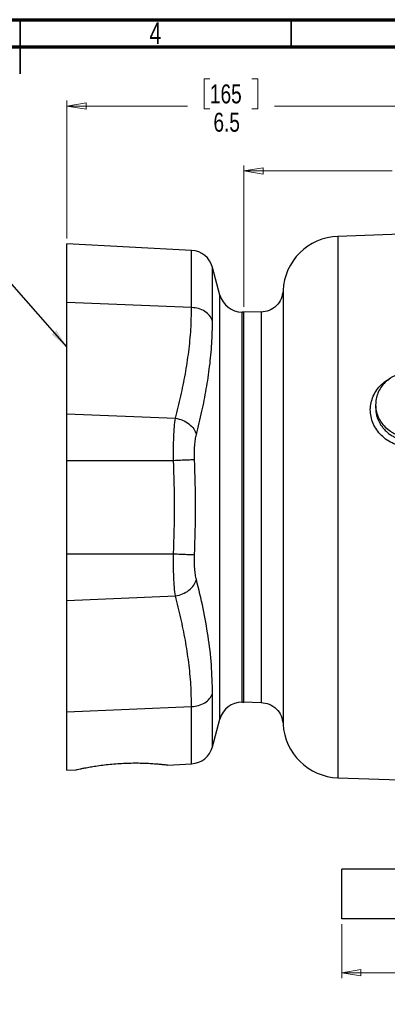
# Model space of a CAD drawing. Header units: inches. Extents: x 0.6 to 16.3, y 0.2 to 11.5.
# Tile 10 of 18: x 8.5 to 11.1, y 4.3 to 11.5. Entities that reach past the tile are written whole.
import ezdxf

# ---------------------------------------------------------------- set-up
doc = ezdxf.new("R2010")
doc.units = ezdxf.units.IN
doc.header["$MEASUREMENT"] = 0
doc.styles.add('SLDTEXTSTYLE0', font='TXT', dxfattribs={"width": 0.75})
doc.dimstyles.new('SLDDIMSTYLE0', dxfattribs={"dimtxt": 0.137795, "dimasz": 0.14, "dimexe": 0, "dimexo": 0.0625, "dimgap": 0.034449, "dimtad": 0, "dimdec": 1, "dimlfac": 1.5, "dimrnd": 1e-09, "dimzin": 12, "dimdsep": 46, "dimtxsty": 'SLDTEXTSTYLE0', "dimblk1": 'CLOSED', "dimblk2": 'CLOSED', "dimsah": 1, "dimcen": 0.09, "dimadec": 0, "dimazin": 3, "dimtfac": 1, "dimtdec": 1, "dimtofl": 0, "dimtmove": 0, "dimatfit": 3, "dimldrblk": 'CLOSED', "dimfxl": 0, "dimfrac": 2, "dimtolj": 1, "dimtzin": 12, "dimarcsym": 0})
doc.dimstyles.new('SLDDIMSTYLE1', dxfattribs={"dimtxt": 0.137795, "dimasz": 0.14, "dimexe": 0, "dimexo": 0.0625, "dimgap": 0.034449, "dimtad": 0, "dimdec": 1, "dimlfac": 1.5, "dimrnd": 1e-09, "dimzin": 4, "dimdsep": 46, "dimtxsty": 'SLDTEXTSTYLE0', "dimblk1": 'CLOSED', "dimblk2": 'CLOSED', "dimsah": 1, "dimcen": 0.09, "dimadec": 0, "dimazin": 1, "dimtfac": 1, "dimtdec": 1, "dimtofl": 0, "dimtmove": 0, "dimatfit": 3, "dimldrblk": 'CLOSED', "dimfxl": 0, "dimfrac": 2, "dimtolj": 1, "dimtzin": 12, "dimarcsym": 0})
doc.dimstyles.new('SLDDIMSTYLE3', dxfattribs={"dimtxt": 0.18, "dimasz": 0.14, "dimexe": 0, "dimexo": 0.0625, "dimgap": 0, "dimtad": 0, "dimtih": 1, "dimtoh": 1, "dimdec": 0, "dimrnd": 1e-09, "dimzin": 0, "dimdsep": 46, "dimtxsty": 'Standard', "dimsah": 1, "dimcen": 0.09, "dimadec": 0, "dimazin": 0, "dimtfac": 0.14, "dimtdec": 0, "dimtofl": 0, "dimtmove": 0, "dimatfit": 3, "dimfxl": 0, "dimfrac": 2, "dimtolj": 1, "dimtzin": 0, "dimarcsym": 0})

# ---------------------------------------------------------------- blocks, each defined once
blk = doc.blocks.new('_Closed')
at = {"color": 0, "linetype": 'ByBlock', "lineweight": -2}
for p, q in [((-1, 0.166667), (0, 0)), ((-1, 0.166667), (-1, -0.166667)), ((0, 0), (-1, -0.166667)), ((0, 0), (-1, 0))]:
    blk.add_line(p, q, dxfattribs=at)
blk = doc.blocks.new('_D')
at = {"color": 7, "linetype": 'Continuous', "lineweight": 0}
for p, q in [((9.8439, 11.0659), (9.8019, 11.0659)), ((9.8019, 11.0659), (9.8019, 10.8471)), ((10.1493, 11.0659), (10.1913, 11.0659)), ((10.1913, 11.0659), (10.1913, 10.8471)), ((13.1349, 11.0076), (13.1349, 10.8281)), ((8.8029, 9.9035), (8.8029, 10.9068)), ((8.8029, 10.8674), (9.681, 10.8674)), ((9.8019, 10.8471), (9.8439, 10.8471)), ((10.1913, 10.8471), (10.1493, 10.8471)), ((13.1349, 10.8674), (10.3122, 10.8674))]:
    blk.add_line(p, q, dxfattribs=at)
at = {"color": 7, "linetype": 'Continuous', "lineweight": 18, "xscale": 0.14, "yscale": 0.14, "rotation": 180.0000000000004}
blk.add_blockref('_Closed', (8.8029, 10.8674), dxfattribs=at)
at = {"color": 7, "linetype": 'Continuous', "lineweight": 18, "xscale": 0.14, "yscale": 0.14}
blk.add_blockref('_Closed', (13.1349, 10.8674), dxfattribs=at)
at = {"color": 7, "linetype": 'Continuous', "lineweight": 18, "char_height": 0.1378, "attachment_point": 1, "style": 'SLDTEXTSTYLE0'}
for s, insert in [('165', (9.8439, 11.0248)), ('6.5', (9.8693, 10.8186))]:
    blk.add_mtext(s, dxfattribs=dict(at, insert=insert))
blk = doc.blocks.new('_D_3')
at = {"color": 7, "linetype": 'Continuous', "lineweight": 0}
for p, q in [((11.3307, 10.5935), (11.2887, 10.5935)), ((11.2887, 10.5935), (11.2887, 10.3747)), ((11.6361, 10.5935), (11.6781, 10.5935)), ((11.6781, 10.5935), (11.6781, 10.3747)), ((10.0896, 9.4054), (10.0896, 10.4344)), ((10.0896, 10.395), (11.1678, 10.395)), ((13.1349, 10.395), (11.799, 10.395)), ((13.1349, 9.6833), (13.1349, 10.4344)), ((11.2887, 10.3747), (11.3307, 10.3747)), ((11.6781, 10.3747), (11.6361, 10.3747))]:
    blk.add_line(p, q, dxfattribs=at)
at = {"color": 7, "linetype": 'Continuous', "lineweight": 18, "xscale": 0.14, "yscale": 0.14, "rotation": 180.0000000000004}
blk.add_blockref('_Closed', (10.0896, 10.395, 0.0614), dxfattribs=at)
at = {"color": 7, "linetype": 'Continuous', "lineweight": 18, "xscale": 0.14, "yscale": 0.14}
blk.add_blockref('_Closed', (13.1349, 10.395, 0.0614), dxfattribs=at)
at = {"color": 7, "linetype": 'Continuous', "lineweight": 18, "char_height": 0.1378, "attachment_point": 1, "style": 'SLDTEXTSTYLE0'}
for s, insert in [('116', (11.3307, 10.5523)), ('4.6', (11.3561, 10.3462))]:
    blk.add_mtext(s, dxfattribs=dict(at, insert=insert))
blk = doc.blocks.new('_D_4')
at = {"color": 7, "linetype": 'Continuous', "lineweight": 0}
for p, q in [((10.8016, 4.9122), (10.8016, 4.5184)), ((15.4682, 4.9122), (15.4682, 4.5184)), ((14.4113, 4.7563), (14.3693, 4.7563)), ((14.3693, 4.7563), (14.3693, 4.5375)), ((14.7168, 4.7563), (14.7587, 4.7563)), ((14.7587, 4.7563), (14.7587, 4.5375)), ((10.8016, 4.5578), (14.2485, 4.5578)), ((14.3693, 4.5375), (14.4113, 4.5375)), ((14.7587, 4.5375), (14.7168, 4.5375)), ((15.4682, 4.5578), (14.8796, 4.5578))]:
    blk.add_line(p, q, dxfattribs=at)
at = {"color": 7, "linetype": 'Continuous', "lineweight": 18, "xscale": 0.14, "yscale": 0.14, "rotation": 180.0000000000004}
blk.add_blockref('_Closed', (10.8016, 4.5578, 0.0614), dxfattribs=at)
at = {"color": 7, "linetype": 'Continuous', "lineweight": 18, "xscale": 0.14, "yscale": 0.14}
blk.add_blockref('_Closed', (15.4682, 4.5578, 0.0614), dxfattribs=at)
at = {"color": 7, "linetype": 'Continuous', "lineweight": 18, "char_height": 0.1378, "attachment_point": 1, "style": 'SLDTEXTSTYLE0'}
for s, insert in [('178', (14.4113, 4.7152)), ('7.0', (14.4368, 4.509))]:
    blk.add_mtext(s, dxfattribs=dict(at, insert=insert))

msp = doc.modelspace()

# ---------------------------------------------------------------- linework, layer by layer
at = {"color": 7, "linetype": 'Continuous', "lineweight": 70}
for p, q in [((0.5906, 11.4961), (16.3386, 11.4961)), ((0.7874, 11.2992), (16.1417, 11.2992))]:
    msp.add_line(p, q, dxfattribs=at)
at = {"color": 7, "linetype": 'Continuous', "lineweight": 35}
for p, q in [((8.4646, 11.4961), (8.4646, 11.1024)), ((8.4646, 11.2992), (8.4646, 11.4961)), ((10.4331, 11.2992), (10.4331, 11.4961))]:
    msp.add_line(p, q, dxfattribs=at)
at = {"color": 7, "linetype": 'Continuous', "lineweight": 25}
for p, q in [((13.1349, 10.0013), (10.7738, 9.9188)), ((9.7101, 9.8165), (8.8029, 9.8641)), ((8.8029, 9.4379), (8.8029, 9.8641)), ((9.9165, 9.4915), (9.8624, 9.6932)), ((9.7101, 9.401), (8.8029, 9.4379)), ((8.8029, 8.6271), (8.8029, 9.4379)), ((10.0896, 9.368), (10.0774, 9.368)), ((10.2149, 9.3704), (10.0896, 9.3661)), ((10.0896, 6.528), (10.0896, 9.368)), ((11.0482, 8.6934), (11.0482, 8.6715)), ((8.8029, 8.288), (8.8029, 8.6271)), ((8.8029, 8.6271), (9.5927, 8.5949)), ((8.8029, 7.608), (8.8029, 8.288)), ((8.8029, 8.288), (9.5797, 8.288)), ((10.0896, 6.5298), (10.0896, 7.948)), ((8.8029, 7.608), (9.5797, 7.608)), ((8.8029, 7.2688), (8.8029, 7.608)), ((8.8029, 7.2688), (9.5927, 7.301)), ((8.8029, 6.458), (8.8029, 7.2688)), ((10.0774, 6.528), (10.0896, 6.528)), ((10.0896, 6.5298), (10.2149, 6.5255)), ((8.8029, 6.458), (9.7101, 6.495)), ((8.8029, 6.0318), (8.8029, 6.458)), ((9.8624, 6.2027), (9.9165, 6.4044)), ((10.3755, 6.3684), (10.3755, 6.3685)), ((8.8029, 6.0318), (8.8707, 6.0354)), ((9.5357, 6.0702), (9.7101, 6.0794)), ((10.7738, 5.9771), (11.7836, 5.9418)), ((10.8016, 4.9516), (10.8016, 5.3116)), ((12.1349, 5.3116), (10.8016, 5.3116)), ((12.1349, 4.9516), (10.8016, 4.9516))]:
    msp.add_line(p, q, dxfattribs=at)
at = {"color": 8, "linetype": 'Continuous', "lineweight": 25}
for p, q in [((10.7738, 9.9188), (10.7738, 7.948)), ((9.7101, 9.401), (9.7101, 9.8165)), ((9.8624, 9.3051), (9.8624, 9.6932)), ((9.9165, 6.4044), (9.9165, 9.4915)), ((10.0774, 6.528), (10.0774, 9.368)), ((10.7738, 7.948), (10.7738, 5.9771)), ((9.8624, 6.2027), (9.8624, 6.5908)), ((9.7101, 6.0794), (9.7101, 6.495))]:
    msp.add_line(p, q, dxfattribs=at)
at = {"color": 7, "linetype": 'Continuous', "lineweight": 25}
for centre, radius, start, end in [((10.7882, 9.5058), 0.4133, 92, 177.546), ((9.7014, 9.6501), 0.1667, 15, 87), ((10.0774, 9.5346), 0.1667, 195, 270), ((10.0774, 6.3613), 0.1667, 90, 165), ((10.7882, 6.3902), 0.4133, 183.00326, 268), ((9.7014, 6.2458), 0.1667, 273, 345)]:
    msp.add_arc(centre, radius, start, end, dxfattribs=at)
for points, knots in [([(10.3755, 9.5236), (10.3721, 9.5032), (10.3653, 9.4624), (10.3283, 9.4113), (10.2763, 9.3754), (10.2354, 9.3694), (10.2149, 9.3664)], [0, 0, 0, 0, 0.249822, 0.499553, 0.749544, 1, 1, 1, 1]), ([(9.5927, 8.5949), (9.6063, 8.6486), (9.6333, 8.7555), (9.6661, 8.9168), (9.691, 9.0789), (9.707, 9.2403), (9.7091, 9.348), (9.7101, 9.401)], [0, 0, 0, 0, 0.202065, 0.402515, 0.603391, 0.804888, 1, 1, 1, 1]), ([(10.0896, 7.948), (10.0896, 7.9541), (10.0896, 7.9665), (10.0896, 7.9851), (10.0896, 8.0036), (10.0896, 8.0221), (10.0896, 8.0406), (10.0896, 8.0591), (10.0896, 8.0775), (10.0896, 8.096), (10.0896, 8.1144), (10.0896, 8.1327), (10.0896, 8.1511), (10.0896, 8.1694), (10.0896, 8.1877), (10.0896, 8.245), (10.0896, 8.3404), (10.0896, 8.4726), (10.0896, 8.6014), (10.0896, 8.7261), (10.0896, 8.8437), (10.0896, 8.9525), (10.0896, 9.0506), (10.0896, 9.1364), (10.0896, 9.2093), (10.0896, 9.2679), (10.0896, 9.313), (10.0896, 9.3365), (10.0896, 9.3481), (10.0896, 9.3529), (10.0896, 9.3569), (10.0896, 9.3603), (10.0896, 9.3629), (10.0896, 9.3647), (10.0896, 9.3659), (10.0896, 9.366), (10.0896, 9.3661)], [0, 0, 0, 0, 0.008342, 0.016676, 0.025003, 0.033323, 0.04164, 0.049953, 0.058265, 0.066577, 0.07489, 0.083207, 0.091527, 0.099853, 0.108186, 0.116527, 0.178265, 0.240008, 0.304319, 0.368636, 0.434315, 0.500001, 0.56568, 0.631366, 0.695676, 0.759993, 0.821731, 0.883474, 0.898065, 0.912634, 0.927188, 0.941734, 0.956281, 0.970836, 0.985406, 1, 1, 1, 1]), ([(9.745, 8.4759), (9.7589, 8.5323), (9.786, 8.6426), (9.8185, 8.808), (9.8431, 8.9725), (9.8593, 9.1384), (9.8614, 9.2495), (9.8624, 9.3051)], [0, 0, 0, 0, 0.205484, 0.402217, 0.599329, 0.799479, 1, 1, 1, 1]), ([(11.2883, 8.9295), (11.2858, 8.9294), (11.2808, 8.9291), (11.2733, 8.9284), (11.2659, 8.9276), (11.2585, 8.9265), (11.2511, 8.9252), (11.2385, 8.9226), (11.2208, 8.9179), (11.1983, 8.9097), (11.1765, 8.8995), (11.1484, 8.8829), (11.1166, 8.8572), (11.0858, 8.8201), (11.0637, 8.7789), (11.051, 8.7362), (11.0469, 8.6934), (11.051, 8.6505), (11.0637, 8.6078), (11.0858, 8.5666), (11.1166, 8.5295), (11.1484, 8.5038), (11.1765, 8.4872), (11.1983, 8.477), (11.2208, 8.4688), (11.2409, 8.4635), (11.2585, 8.4602), (11.2733, 8.4582), (11.2833, 8.4575), (11.2883, 8.4572)], [0, 0, 0, 0, 0.009781, 0.019544, 0.029298, 0.039051, 0.048811, 0.058587, 0.089502, 0.120435, 0.152548, 0.18468, 0.250112, 0.315544, 0.379711, 0.441491, 0.500003, 0.558515, 0.620295, 0.684463, 0.749895, 0.815327, 0.84744, 0.879571, 0.910486, 0.941419, 0.960946, 0.98045, 1, 1, 1, 1]), ([(9.5797, 8.288), (9.5793, 8.3174), (9.5783, 8.3764), (9.5805, 8.4595), (9.585, 8.5354), (9.5901, 8.5749), (9.5927, 8.5949)], [0, 0, 0, 0, 0.250436, 0.501721, 0.746868, 1, 1, 1, 1]), ([(9.5927, 8.5949), (9.6106, 8.591), (9.6463, 8.5831), (9.6927, 8.5551), (9.7289, 8.5186), (9.7396, 8.4901), (9.745, 8.4759)], [0, 0, 0, 0, 0.249995, 0.499981, 0.749988, 1, 1, 1, 1]), ([(9.732, 8.2947), (9.7315, 8.3121), (9.7306, 8.3469), (9.7328, 8.3963), (9.7373, 8.4411), (9.7424, 8.4643), (9.745, 8.4759)], [0, 0, 0, 0, 0.2511465, 0.501673, 0.7511164, 1, 1, 1, 1]), ([(9.5797, 8.288), (9.5971, 8.2887), (9.6319, 8.2902), (9.6776, 8.2922), (9.7139, 8.2938), (9.726, 8.2944), (9.732, 8.2947)], [0, 0, 0, 0, 0.25001, 0.500016, 0.750005, 1, 1, 1, 1]), ([(9.5927, 7.301), (9.5901, 7.3211), (9.585, 7.3607), (9.5805, 7.4367), (9.5784, 7.5198), (9.5793, 7.5786), (9.5797, 7.608)], [0, 0, 0, 0, 0.253964, 0.499838, 0.750377, 1, 1, 1, 1]), ([(9.5797, 7.608), (9.5971, 7.6072), (9.6319, 7.6057), (9.6775, 7.6038), (9.7139, 7.6021), (9.726, 7.6015), (9.732, 7.6013)], [0, 0, 0, 0, 0.249996, 0.499984, 0.74999, 1, 1, 1, 1]), ([(9.745, 7.42), (9.7424, 7.4317), (9.7373, 7.455), (9.7328, 7.4998), (9.7306, 7.5492), (9.7315, 7.5839), (9.732, 7.6013)], [0, 0, 0, 0, 0.249799, 0.499873, 0.749811, 1, 1, 1, 1]), ([(9.5927, 7.301), (9.6106, 7.3049), (9.6463, 7.3128), (9.6927, 7.3408), (9.7289, 7.3773), (9.7396, 7.4058), (9.745, 7.42)], [0, 0, 0, 0, 0.250012, 0.500019, 0.750005, 1, 1, 1, 1]), ([(9.8624, 6.5908), (9.8608, 6.6604), (9.8575, 6.7996), (9.8324, 7.0061), (9.7955, 7.2132), (9.7621, 7.3499), (9.745, 7.42)], [0, 0, 0, 0, 0.250997, 0.501631, 0.744632, 1, 1, 1, 1]), ([(9.7101, 6.495), (9.7091, 6.5479), (9.707, 6.6556), (9.691, 6.817), (9.6661, 6.9791), (9.6333, 7.1404), (9.6063, 7.2473), (9.5927, 7.301)], [0, 0, 0, 0, 0.195107, 0.396605, 0.597475, 0.797931, 1, 1, 1, 1]), ([(10.2149, 6.526), (10.2354, 6.5229), (10.2763, 6.5169), (10.3283, 6.4809), (10.3653, 6.4297), (10.3721, 6.3888), (10.3755, 6.3684)], [0, 0, 0, 0, 0.250179, 0.500053, 0.749897, 1, 1, 1, 1]), ([(8.8707, 6.0356), (8.8706, 6.0355), (8.8704, 6.0355), (8.8803, 6.0377), (8.8989, 6.0418), (8.9262, 6.0474), (8.961, 6.0541), (9.003, 6.0612), (9.0508, 6.0683), (9.1036, 6.0747), (9.1589, 6.0797), (9.2158, 6.0833), (9.2714, 6.085), (9.3253, 6.0851), (9.375, 6.0837), (9.4205, 6.0813), (9.4597, 6.0784), (9.4921, 6.0753), (9.5164, 6.0727), (9.5311, 6.0709), (9.5374, 6.0701), (9.5359, 6.0703), (9.5357, 6.0703)], [0, 0, 0, 0, 0.033352, 0.08492, 0.137964, 0.189925, 0.243329, 0.296424, 0.351028, 0.404614, 0.459792, 0.512688, 0.567165, 0.619274, 0.672889, 0.725112, 0.778818, 0.831607, 0.885921, 0.938786, 0.993206, 1, 1, 1, 1])]:
    msp.add_open_spline(points, degree=3, knots=knots, dxfattribs=at)
at = {"color": 8, "linetype": 'Continuous', "lineweight": 25}
for points, knots in [([(10.3753, 9.5235), (10.3753, 9.5229), (10.3753, 9.5217), (10.3753, 9.5118), (10.3753, 9.4959), (10.3753, 9.4732), (10.3754, 9.4443), (10.3754, 9.4069), (10.3755, 9.363), (10.3755, 9.3141), (10.3755, 9.2735), (10.3755, 9.2424), (10.3755, 9.2202), (10.3755, 9.1961), (10.3755, 9.1723), (10.3754, 9.1486), (10.3754, 9.1243), (10.3754, 9.0963), (10.3754, 9.0595), (10.3754, 9.019), (10.3753, 8.9809), (10.3753, 8.9483), (10.3753, 8.9083), (10.3753, 8.8554), (10.3753, 8.7981), (10.3753, 8.7456), (10.3752, 8.6977), (10.3752, 8.6494), (10.3752, 8.6006), (10.3753, 8.5453), (10.3753, 8.4798), (10.3753, 8.4004), (10.3753, 8.3063), (10.3754, 8.223), (10.3754, 8.1592), (10.3754, 8.127), (10.3754, 8.0959), (10.3754, 8.0622), (10.3755, 8.0223), (10.3755, 7.9849), (10.3755, 7.9418), (10.3755, 7.8919), (10.3755, 7.8351), (10.3755, 7.7916), (10.3755, 7.7613), (10.3755, 7.7431), (10.3755, 7.7243), (10.3755, 7.7047), (10.3755, 7.6845), (10.3755, 7.6636), (10.3754, 7.6438), (10.3754, 7.6207), (10.3754, 7.5899), (10.3754, 7.5455), (10.3754, 7.4975), (10.3754, 7.4516), (10.3754, 7.4134), (10.3754, 7.3789), (10.3753, 7.3205), (10.3753, 7.2394), (10.3753, 7.14), (10.3753, 7.0685), (10.3753, 7.0206), (10.3753, 6.9918), (10.3753, 6.9618), (10.3754, 6.9307), (10.3754, 6.8987), (10.3754, 6.8659), (10.3754, 6.8305), (10.3754, 6.7961), (10.3754, 6.7659), (10.3754, 6.7442), (10.3755, 6.7233), (10.3755, 6.7014), (10.3755, 6.6769), (10.3755, 6.655), (10.3755, 6.6337), (10.3755, 6.6108), (10.3755, 6.5842), (10.3755, 6.5538), (10.3755, 6.5207), (10.3755, 6.4851), (10.3755, 6.4522), (10.3754, 6.4255), (10.3754, 6.4061), (10.3754, 6.391), (10.3754, 6.379), (10.3755, 6.3708), (10.3755, 6.3682), (10.3755, 6.3684), (10.3755, 6.3684)], [0, 0, 0, 0, 0.019728, 0.040545, 0.061985, 0.081799, 0.103606, 0.12442, 0.147766, 0.168626, 0.186994, 0.194229, 0.201861, 0.20989, 0.218316, 0.224756, 0.232116, 0.240394, 0.249591, 0.263838, 0.274027, 0.280159, 0.289436, 0.304848, 0.319798, 0.330952, 0.342019, 0.353002, 0.363901, 0.374716, 0.389566, 0.406467, 0.425423, 0.448629, 0.457939, 0.464494, 0.468294, 0.476846, 0.484974, 0.492525, 0.499501, 0.511034, 0.522694, 0.533923, 0.537469, 0.541163, 0.545005, 0.548995, 0.553133, 0.557419, 0.561853, 0.565341, 0.571704, 0.580941, 0.59305, 0.60195, 0.610122, 0.617568, 0.624287, 0.648309, 0.671537, 0.692948, 0.699751, 0.706977, 0.714626, 0.7227, 0.731197, 0.740119, 0.749466, 0.760829, 0.769836, 0.776485, 0.780774, 0.789441, 0.797553, 0.80511, 0.81211, 0.820186, 0.830493, 0.843029, 0.857794, 0.874786, 0.896153, 0.914713, 0.930467, 0.945056, 0.961748, 0.979992, 0.999788, 1, 1, 1, 1]), ([(10.2149, 9.3702), (10.2149, 9.3703), (10.2149, 9.3745), (10.2149, 9.3605), (10.2149, 9.3264), (10.2149, 9.2658), (10.2149, 9.1834), (10.2149, 9.0797), (10.2149, 8.9567), (10.2149, 8.8164), (10.2149, 8.6612), (10.2149, 8.4939), (10.2149, 8.3172), (10.2149, 8.1342), (10.2149, 7.948), (10.2149, 7.7618), (10.2149, 7.5787), (10.2149, 7.402), (10.2149, 7.2347), (10.2149, 7.0795), (10.2149, 6.9392), (10.2149, 6.8162), (10.2149, 6.7125), (10.2149, 6.6301), (10.2149, 6.5695), (10.2149, 6.5354), (10.2149, 6.5214), (10.2149, 6.5256), (10.2149, 6.5257)], [0, 0, 0, 0, 0.0006704, 0.0422782, 0.0838861, 0.1254939, 0.1671018, 0.2087097, 0.2503175, 0.2919254, 0.3335332, 0.3751411, 0.416749, 0.4583568, 0.4999647, 0.5415725, 0.5831804, 0.6247882, 0.6663961, 0.708004, 0.7496118, 0.7912197, 0.8328275, 0.8744354, 0.9160433, 0.9576511, 0.999259, 1, 1, 1, 1]), ([(11.2876, 8.3851), (11.2691, 8.3868), (11.2321, 8.3901), (11.1793, 8.4081), (11.131, 8.4342), (11.089, 8.4687), (11.0545, 8.5099), (11.0291, 8.5565), (11.013, 8.6062), (11.0079, 8.6575), (11.0135, 8.7082), (11.0296, 8.7567), (11.0548, 8.8017), (11.0894, 8.8404), (11.1204, 8.8664), (11.1411, 8.8766), (11.1458, 8.8789)], [0, 0, 0, 0, 0.076369, 0.152375, 0.228252, 0.303696, 0.378455, 0.453786, 0.529296, 0.603607, 0.677932, 0.753228, 0.828642, 0.903195, 0.978042, 1, 1, 1, 1]), ([(11.0482, 8.6715), (11.0486, 8.6623), (11.0493, 8.6431), (11.0552, 8.6133), (11.0631, 8.5899), (11.0706, 8.5732), (11.0756, 8.5632), (11.0815, 8.5528), (11.0887, 8.5414), (11.0969, 8.53), (11.1067, 8.5179), (11.1211, 8.5022), (11.1414, 8.4842), (11.1676, 8.4663), (11.2004, 8.4494), (11.2407, 8.4356), (11.2727, 8.4326), (11.2883, 8.4312)], [0, 0, 0, 0, 0.0767301, 0.1602374, 0.2501002, 0.2785302, 0.3088842, 0.3411624, 0.3753649, 0.4176667, 0.4538442, 0.500035, 0.588011, 0.6689169, 0.7499775, 0.8777009, 1, 1, 1, 1])]:
    msp.add_open_spline(points, degree=3, knots=knots, dxfattribs=at)
at = {"color": 7, "linetype": 'Continuous', "lineweight": 25}
for points in [[(9.8624, 9.3051), (9.8563, 9.3179), (9.8442, 9.3435), (9.8078, 9.3737), (9.7622, 9.3951), (9.7275, 9.399), (9.7101, 9.401)], [(9.5797, 7.608), (9.5833, 7.7213), (9.5905, 7.948), (9.5833, 8.1746), (9.5797, 8.288)], [(9.732, 7.6013), (9.7356, 7.7168), (9.7428, 7.948), (9.7356, 8.1791), (9.732, 8.2947)], [(9.7101, 6.495), (9.7275, 6.4969), (9.7622, 6.5008), (9.8078, 6.5222), (9.8442, 6.5524), (9.8563, 6.578), (9.8624, 6.5908)]]:
    msp.add_open_spline(points, degree=3, dxfattribs=at)

# ---------------------------------------------------------------- texts
at = {"color": 7, "linetype": 'Continuous', "lineweight": 0, "insert": (9.4472, 11.476), "char_height": 0.1562, "attachment_point": 2, "style": 'SLDTEXTSTYLE0'}
msp.add_mtext('4', dxfattribs=at)

# ---------------------------------------------------------------- dimensions: what is measured, and where the dimension line sits
at = {"color": 7, "linetype": 'Continuous', "lineweight": 18}
dim = msp.add_linear_dim(base=(8.8029, 10.8674), p1=(13.1349, 11.0469), p2=(8.8029, 9.8641), angle=0, dimstyle='SLDDIMSTYLE0', dxfattribs=at)
dim.commit()
dim.dimension.update_dxf_attribs({"geometry": '_D', "text_midpoint": (9.9966, 10.8674), "dimtype": 160})
for base, p1, p2, dimstyle, picture, middle in [((10.0896, 10.395), (13.1349, 9.6439), (10.0896, 9.3661), 'SLDDIMSTYLE0', '_D_3', (11.4834, 10.395)), ((15.4682, 4.5578), (10.8016, 4.9516), (15.4682, 4.9516), 'SLDDIMSTYLE1', '_D_4', (14.564, 4.5578))]:
    dim = msp.add_linear_dim(base=base, p1=p1, p2=p2, dimstyle=dimstyle, dxfattribs=at)
    dim.commit()
    dim.dimension.update_dxf_attribs({"geometry": picture, "text_midpoint": middle, "dimtype": 160})

# ---------------------------------------------------------------- leaders
at = {"color": 7, "linetype": 'Continuous', "lineweight": 0}
msp.add_leader([(8.8029, 9.1139), (8.2673, 9.7238)], dimstyle='SLDDIMSTYLE3', dxfattribs=at)

doc.saveas('drawing.dxf')
